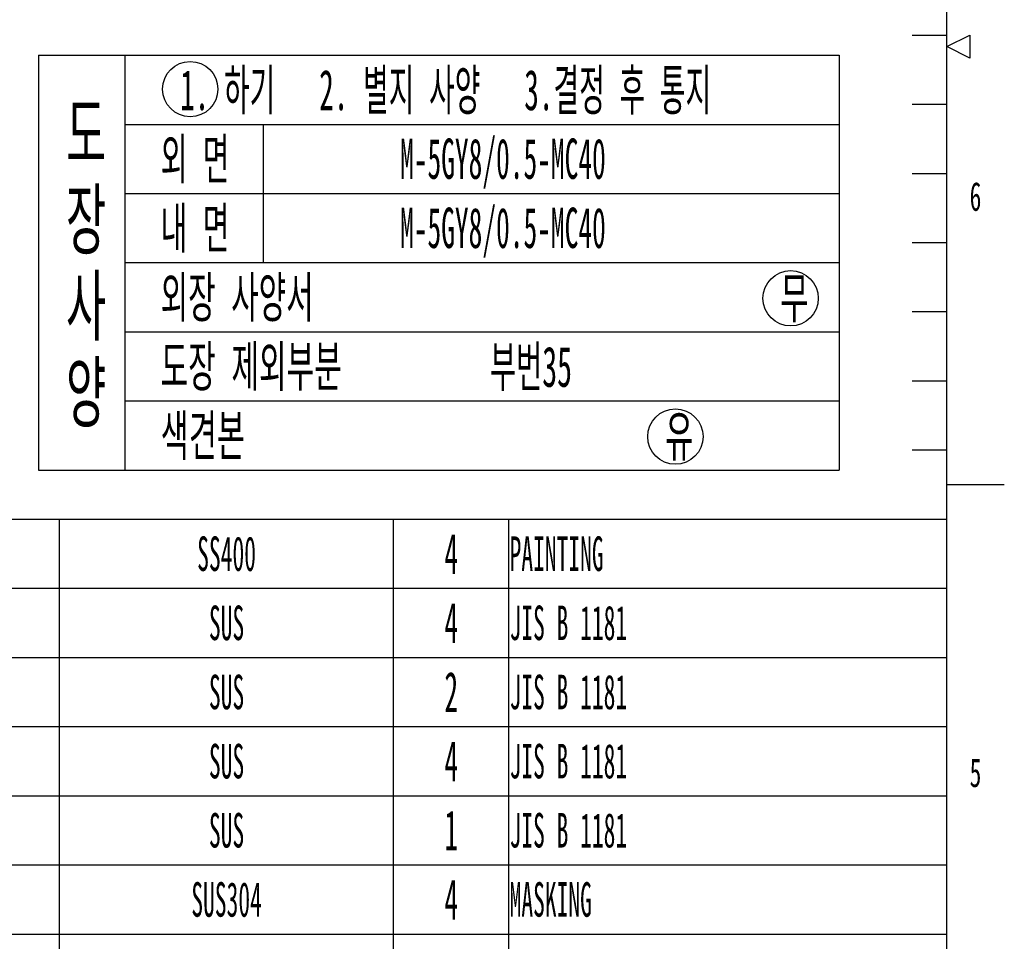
# Model space of a CAD drawing. Header units: millimetres. Extents: x 0 to 4195, y 0 to 2965.
# Tile 12 of 67: x 3753 to 4180, y 1102 to 1502. Entities that reach past the tile are written whole.
import ezdxf

# ---------------------------------------------------------------- set-up
doc = ezdxf.new("R2010")
doc.units = ezdxf.units.MM
doc.header["$LTSCALE"] = 231.275
doc.layers.get('0').update_dxf_attribs({"linetype": 'CONTINUOUS'})
doc.styles.get("Standard").update_dxf_attribs({"font": 'txt', "width": 0.5})
doc.styles.add('TEXTSTYLE_2', font='txt', dxfattribs={"width": 0.6})

# ---------------------------------------------------------------- blocks, each defined once
blk = doc.blocks.new('PAINT_TABLE_BL0', base_point=(3934.64, 1396.26))
at = {"color": 2, "linetype": 'Continuous'}
for p, q in [((3760.89, 1486.26), (3760.89, 1306.26)), ((3760.89, 1486.26), (4108.39, 1486.26)), ((3798.39, 1486.26), (3798.39, 1306.26)), ((4108.39, 1486.26), (4108.39, 1306.26)), ((3798.39, 1456.26), (3858.39, 1456.26)), ((3858.39, 1456.26), (3858.39, 1396.26)), ((3858.39, 1456.26), (4108.39, 1456.26)), ((3798.39, 1426.26), (4108.39, 1426.26)), ((3798.39, 1396.26), (3858.39, 1396.26)), ((3858.39, 1396.26), (4108.39, 1396.26)), ((3798.39, 1366.26), (4108.39, 1366.26)), ((3798.39, 1336.26), (4108.39, 1336.26)), ((3760.89, 1306.26), (4108.39, 1306.26))]:
    blk.add_line(p, q, dxfattribs=at)
for centre in [(3826.72, 1471.55), (4087.27, 1380.8), (4037.27, 1320.8)]:
    blk.add_circle(centre, 12, dxfattribs=at)
for s, height, width, p in [('1. 하기   2. 별지 사양   3.결정 후 통지', 17.5, 0.532738, (3822.32, 1462.41)), ('도', 25, 0.583333, (3772.82, 1440.01)), ('외 면', 17.5, 0.555556, (3813.89, 1432.52)), ('M-5GY8/0.5-MC40', 17.5, 0.5, (3917.77, 1432.62)), ('장', 25, 0.583333, (3772.82, 1402.51)), ('내 면', 17.5, 0.555556, (3813.89, 1402.52)), ('M-5GY8/0.5-MC40', 17.5, 0.5, (3917.77, 1402.62)), ('사', 25, 0.583333, (3772.82, 1365.01)), ('외장 사양서', 17.5, 0.569444, (3813.89, 1372.52)), ('무', 17.5, 0.583333, (4082.8, 1372.26)), ('도장 제외부분', 17.5, 0.571429, (3813.89, 1342.52)), ('부번35', 17.5, 0.541667, (3956.81, 1342.37)), ('양', 25, 0.583333, (3772.82, 1327.51)), ('색견본', 17.5, 0.583333, (3813.89, 1312.52)), ('유', 17.5, 0.583333, (4032.8, 1312.26))]:
    blk.add_text(s, height=height, dxfattribs=dict(at, width=width)).set_placement(p)

msp = doc.modelspace()

# ---------------------------------------------------------------- linework, layer by layer
at = {"color": 7, "linetype": 'Continuous'}
msp.add_line((4154.9999, 50), (4154.9999, 2920), dxfattribs=at)
at = {"color": 2, "linetype": 'Continuous'}
for p, q in [((4140, 1495), (4154.9999, 1495)), ((4154.9999, 1489.9999), (4165, 1495)), ((4165, 1495), (4165, 1484.9999)), ((4165, 1484.9999), (4154.9999, 1489.9999)), ((4140, 1465), (4154.9999, 1465)), ((4140, 1435), (4154.9999, 1435)), ((4140, 1405), (4154.9999, 1405)), ((4140, 1375), (4154.9999, 1375)), ((4140, 1344.9999), (4154.9999, 1344.9999)), ((4140, 1315), (4154.9999, 1315)), ((4154.9999, 1299.9999), (4180, 1299.9999)), ((3230, 1285), (4155, 1285)), ((3770, 235), (3770, 1285)), ((3915, 235), (3915, 1285)), ((3965, 235), (3965, 1285)), ((4140, 1284.9999), (4154.9999, 1284.9999)), ((4155, 235), (4155, 1285)), ((3230, 1255), (4155, 1255)), ((4140, 1255), (4154.9999, 1255)), ((3230, 1225), (4155, 1225)), ((4140, 1224.9999), (4154.9999, 1224.9999)), ((3230, 1195), (4155, 1195)), ((4140, 1195), (4154.9999, 1195)), ((3230, 1165), (4155, 1165)), ((4140, 1164.9999), (4154.9999, 1164.9999)), ((3230, 1135), (4155, 1135)), ((4140, 1135), (4154.9999, 1135)), ((3230, 1105), (4155, 1105)), ((4140, 1104.9999), (4154.9999, 1104.9999))]:
    msp.add_line(p, q, dxfattribs=at)

# ---------------------------------------------------------------- block references
msp.add_blockref('PAINT_TABLE_BL0', (3934.6445, 1396.2633), dxfattribs=at)

# ---------------------------------------------------------------- texts
at = {"color": 2, "linetype": 'Continuous', "char_height": 12.5, "width": 7.5, "attachment_point": 2, "line_spacing_factor": 0.9, "style": 'TEXTSTYLE_2'}
for s, insert in [('6', (4167.5, 1431.25)), ('5', (4167.5, 1181.25))]:
    msp.add_mtext(s, dxfattribs=dict(at, insert=insert))
at = {"color": 2, "linetype": 'Continuous', "line_spacing_factor": 0.9}
for s, insert, char_height, width, attachment_point in [('SS400', (3842.5, 1277.5), 15, 37.5, 2), ('4', (3940, 1278.75), 17.5, 8.75, 2), ('PAINTING', (3965.3125, 1277.5), 15, 60, 1), ('SUS', (3842.5, 1247.5), 15, 22.5, 2), ('4', (3940, 1248.75), 17.5, 8.75, 2), ('JIS B 1181', (3965.3125, 1247.5), 15, 75, 1), ('SUS', (3842.5, 1217.5), 15, 22.5, 2), ('2', (3940, 1218.75), 17.5, 8.75, 2), ('JIS B 1181', (3965.3125, 1217.5), 15, 75, 1), ('4', (3940, 1188.75), 17.5, 8.75, 2), ('SUS', (3842.5, 1187.5), 15, 22.5, 2), ('JIS B 1181', (3965.3125, 1187.5), 15, 75, 1), ('1', (3940, 1158.75), 17.5, 8.75, 2), ('SUS', (3842.5, 1157.5), 15, 22.5, 2), ('JIS B 1181', (3965.3125, 1157.5), 15, 75, 1), ('4', (3940, 1128.75), 17.5, 8.75, 2), ('SUS304', (3842.5, 1127.5), 15, 45, 2), ('MASKING', (3965.3125, 1127.5), 15, 52.5, 1)]:
    msp.add_mtext(s, dxfattribs=dict(at, insert=insert, char_height=char_height, width=width, attachment_point=attachment_point))

doc.saveas('drawing.dxf')
